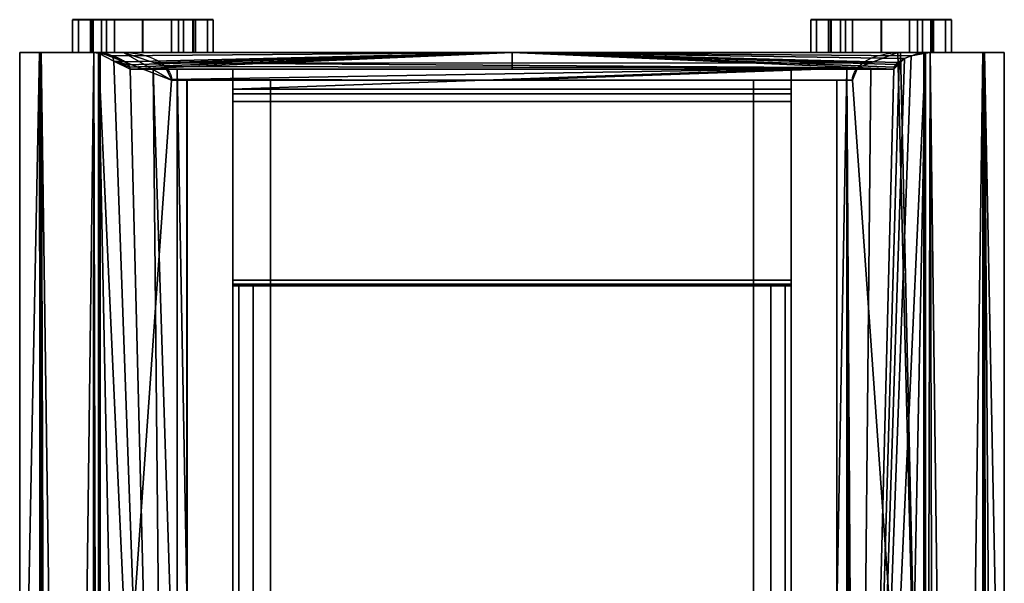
# Model space of a CAD drawing. Extents: x -120 to 120, y -19 to 475.
# Tile 4 of 4: x -120 to 120, y 337 to 475. Entities that reach past the tile are written whole.
import ezdxf

# ---------------------------------------------------------------- set-up
doc = ezdxf.new("R2010")
doc.units = 0
doc.header["$MEASUREMENT"] = 0
doc.layers.add('1', color=7, linetype='Continuous')

# ---------------------------------------------------------------- blocks, each defined once
blk = doc.blocks.new('UG_SURFACE_003')
at = {"layer": '1', "color": 253, "linetype": 'Continuous'}
for points in [[(66.578403, 225.013167, -84.888898), (63.082315, 225.013167, -86.337022), (63.082315, 410.024285, -86.337022), (66.578403, 410.024285, -84.888898)], [(66.578403, 410.024285, -84.888898), (68.026528, 410.024285, -81.39281), (68.026528, 225.013167, -81.39281), (66.578403, 225.013167, -84.888898)]]:
    blk.add_3dface(points, dxfattribs=at)
blk = doc.blocks.new('UG_SURFACE_004')
at = {"layer": '1', "color": 253, "linetype": 'Continuous'}
blk.add_3dface([(-79.22712, 460.151881, 105.401635), (-79.22712, 212.890372, 105.401635), (-58.851182, 212.890372, 111.296855), (-58.851182, 460.151881, 111.296855)], dxfattribs=at)
blk = doc.blocks.new('UG_SURFACE_005')
at = {"layer": '1', "color": 253, "linetype": 'Continuous'}
for points in [[(120.013699, 466.92577, -5.910425), (120.013699, 466.92577, 59.207357), (120.013699, 212.890372, 59.207357), (120.013699, 212.890372, 24.288574)], [(120.013699, -18.464284, -5.910425), (120.013699, 466.92577, -5.910425), (120.013699, 212.890372, 24.288574), (120.013699, 50.687902, 24.288574)]]:
    blk.add_3dface(points, dxfattribs=at)
blk = doc.blocks.new('UG_SURFACE_006')
at = {"layer": '1', "color": 253, "linetype": 'Continuous'}
for points in [[(74.841417, 97.388767, -44.390749), (68.026528, 97.388983, -44.409294), (68.026528, 462.858856, -44.409294), (81.656449, 462.872267, -44.372201)], [(81.656449, 462.872267, -44.372201), (81.656449, 97.388588, -44.372201), (74.841417, 97.388767, -44.390749)]]:
    blk.add_3dface(points, dxfattribs=at)
blk = doc.blocks.new('UG_SURFACE_010')
at = {"layer": '1', "color": 253, "linetype": 'Continuous'}
for points in [[(-102.092132, 474.925756, 58.77696), (-107.114695, 474.925756, 70.902489), (-102.092132, 474.925756, 83.028026), (-89.966603, 474.925756, 88.050582)], [(-89.966603, 474.925756, 53.7544), (-102.092132, 474.925756, 58.77696), (-77.841066, 474.925756, 83.028026)], [(-89.966603, 474.925756, 88.050582), (-77.841066, 474.925756, 83.028026), (-102.092132, 474.925756, 58.77696)], [(-77.841066, 474.925756, 83.028026), (-72.81851, 474.925756, 70.902489), (-77.841066, 474.925756, 58.77696), (-89.966603, 474.925756, 53.7544)]]:
    blk.add_3dface(points, dxfattribs=at)
blk = doc.blocks.new('UG_SURFACE_018')
at = {"layer": '1', "color": 253, "linetype": 'Continuous'}
for points in [[(-94.705962, 466.92577, 96.462987), (-100.407042, 466.92577, 93.170755), (-82.975805, 460.151881, 103.236862)], [(-100.407042, 466.92577, 93.170755), (-100.407042, 212.890372, 93.170755), (-82.975805, 460.151881, 103.236862)], [(-82.975805, 460.151881, 103.236862), (-82.982056, 460.373074, 103.233248), (-84.51502, 463.506281, 102.348007), (-94.705962, 466.92577, 96.462987)], [(-100.407042, 212.890372, 93.170755), (-79.22712, 212.890372, 105.401635), (-79.22712, 460.151881, 105.401635), (-82.975805, 460.151881, 103.236862)]]:
    blk.add_3dface(points, dxfattribs=at)
blk = doc.blocks.new('UG_SURFACE_020')
at = {"layer": '1', "color": 253, "linetype": 'Continuous'}
for points in [[(97.269863, 466.089427, -41.014004), (100.812837, 466.729224, -39.127614), (83.884574, 97.38826, -44.301536)], [(83.884574, 97.38826, -44.301536), (100.812837, 466.729224, -39.127614), (91.559142, 0, -43.047629)], [(83.884574, 97.38826, -44.301536), (95.70574, 465.453714, -41.673321), (97.269863, 466.089427, -41.014004)], [(91.559142, 0, -43.047629), (100.812837, 466.729224, -39.127614), (100.748971, -15.233327, -39.00734)], [(100.748971, -15.233327, -39.00734), (100.812837, 466.729224, -39.127614), (101.901248, 466.92577, -38.548112)], [(101.901248, 466.92577, -38.548112), (103.134699, -16.464615, -37.745889), (100.748971, -15.233327, -39.00734)], [(101.901248, 466.92577, -38.548112), (114.769533, 466.92577, -25.007879), (108.037606, -17.67456, -33.799857)], [(101.901248, 466.92577, -38.548112), (108.037606, -17.67456, -33.799857), (103.134699, -16.464615, -37.745889)], [(114.769533, 466.92577, -25.007879), (114.671707, -18.264173, -25.465209), (108.037606, -17.67456, -33.799857)], [(114.769533, 466.92577, -25.007879), (114.869937, -18.279258, -25.106587), (114.671707, -18.264173, -25.465209)], [(114.869937, -18.279258, -25.106587), (114.769533, 466.92577, -25.007879), (115.182117, 466.92577, -24.573755)], [(115.182117, 466.92577, -24.573755), (115.728527, -18.3446, -23.553258), (114.869937, -18.279258, -25.106587)], [(115.182117, 466.92577, -24.573755), (120.013699, 466.92577, -5.910425), (120.013699, 224.230736, -5.910425)], [(118.596733, -18.464284, -16.254069), (115.182117, 466.92577, -24.573755), (120.013699, 224.230736, -5.910425)], [(115.182117, 466.92577, -24.573755), (118.596733, -18.464284, -16.254069), (115.728527, -18.3446, -23.553258)], [(94.4051, 464.163005, -42.161103), (95.70574, 465.453714, -41.673321), (83.884574, 97.38826, -44.301536)], [(83.884574, 97.38826, -44.301536), (93.087696, 462.872267, -42.601597), (94.4051, 464.163005, -42.161103)], [(94.4051, 464.163005, -42.161103), (93.087696, 462.872267, -42.601597), (93.182378, 463.363737, -42.571694)], [(93.182378, 463.363737, -42.571694), (93.596347, 464.01298, -42.437781), (94.4051, 464.163005, -42.161103)], [(93.596347, 464.01298, -42.437781), (94.149001, 464.521587, -42.250887), (94.4051, 464.163005, -42.161103)], [(94.149001, 464.521587, -42.250887), (95.70574, 465.453714, -41.673321), (94.4051, 464.163005, -42.161103)], [(82.771026, 97.388446, -44.353016), (81.656449, 97.388588, -44.372201), (81.656449, 280.130446, -44.372201), (81.656449, 462.872267, -44.372201)], [(83.884574, 97.38826, -44.301536), (82.771026, 97.388446, -44.353016), (81.656449, 462.872267, -44.372201)], [(81.656449, 462.872267, -44.372201), (87.439016, 462.872267, -43.919105), (83.884574, 97.38826, -44.301536)], [(87.439016, 462.872267, -43.919105), (93.087696, 462.872267, -42.601597), (83.884574, 97.38826, -44.301536)]]:
    blk.add_3dface(points, dxfattribs=at)
blk = doc.blocks.new('UG_SURFACE_024')
at = {"layer": '1', "color": 253, "linetype": 'Continuous'}
for points in [[(-68.026528, 462.858856, -44.409294), (-81.656449, 462.872267, -44.372201), (81.656449, 462.872267, -44.372201), (68.026528, 462.858856, -44.409294)], [(68.026528, 462.858856, -44.409294), (68.026528, 457.93888, -57.993185), (-68.026528, 457.93888, -57.993185)], [(68.026528, 462.858856, -44.409294), (-68.026528, 457.93888, -57.993185), (-68.026528, 462.858856, -44.409294)]]:
    blk.add_3dface(points, dxfattribs=at)
blk = doc.blocks.new('UG_SURFACE_025')
at = {"layer": '1', "color": 253, "linetype": 'Continuous'}
for points in [[(-107.114695, 466.92577, 70.902489), (-105.702639, 466.92577, 74.311495), (-105.702639, 474.925756, 74.311495), (-107.114695, 474.925756, 70.902489)], [(-107.114695, 474.925756, 70.902489), (-102.786735, 474.925756, 60.453884), (-102.786735, 466.92577, 60.453884), (-107.114695, 466.92577, 70.902489)], [(-102.092132, 474.925756, 83.028026), (-105.702639, 474.925756, 74.311495), (-105.702639, 466.92577, 74.311495), (-102.092132, 466.92577, 83.028026)], [(-102.092132, 466.92577, 58.77696), (-102.786735, 466.92577, 60.453884), (-102.786735, 474.925756, 60.453884), (-102.092132, 474.925756, 58.77696)], [(-102.092132, 466.92577, 83.028026), (-96.917681, 466.92577, 85.171349), (-96.917681, 474.925756, 85.171349), (-102.092132, 474.925756, 83.028026)], [(-102.092132, 474.925756, 58.77696), (-89.966603, 474.925756, 53.7544), (-89.966603, 466.92577, 53.7544), (-102.092132, 466.92577, 58.77696)], [(-89.966603, 474.925756, 88.050582), (-96.917681, 474.925756, 85.171349), (-96.917681, 466.92577, 85.171349), (-89.966603, 466.92577, 88.050582)], [(-77.841066, 466.92577, 58.77696), (-89.966603, 466.92577, 53.7544), (-89.966603, 474.925756, 53.7544), (-77.841066, 474.925756, 58.77696)], [(-89.966603, 466.92577, 88.050582), (-83.015524, 466.92577, 85.171349), (-83.015524, 474.925756, 85.171349), (-89.966603, 474.925756, 88.050582)], [(-77.841066, 474.925756, 83.028026), (-83.015524, 474.925756, 85.171349), (-83.015524, 466.92577, 85.171349), (-77.841066, 466.92577, 83.028026)], [(-77.841066, 466.92577, 83.028026), (-74.230567, 466.92577, 74.311495), (-74.230567, 474.925756, 74.311495), (-77.841066, 474.925756, 83.028026)], [(-77.841066, 474.925756, 58.77696), (-77.146463, 474.925756, 60.453884), (-77.146463, 466.92577, 60.453884), (-77.841066, 466.92577, 58.77696)], [(-72.81851, 466.92577, 70.902489), (-77.146463, 466.92577, 60.453884), (-77.146463, 474.925756, 60.453884), (-72.81851, 474.925756, 70.902489)], [(-72.81851, 474.925756, 70.902489), (-74.230567, 474.925756, 74.311495), (-74.230567, 466.92577, 74.311495), (-72.81851, 466.92577, 70.902489)]]:
    blk.add_3dface(points, dxfattribs=at)
blk = doc.blocks.new('UG_SURFACE_031')
at = {"layer": '1', "color": 253, "linetype": 'Continuous'}
for points in [[(68.026528, 317.492902, -67.053191), (68.026528, 320.498109, -68.297982), (68.026528, 462.858856, -44.409294)], [(68.026528, 317.492902, -67.053191), (68.026528, 462.858856, -44.409294), (68.026528, 97.388983, -44.409294)], [(68.026528, 457.93888, -57.993185), (68.026528, 462.858856, -44.409294), (68.026528, 320.498109, -68.297982)], [(68.026528, 456.837416, -59.916392), (68.026528, 457.93888, -57.993185), (68.026528, 320.498109, -68.297982)], [(68.026528, 320.498109, -68.297982), (68.026528, 321.742892, -71.303189), (68.026528, 455.007613, -61.166905), (68.026528, 456.837416, -59.916392)], [(68.026528, 411.388695, -78.282177), (68.026528, 455.007613, -61.166905), (68.026528, 321.742892, -71.303189)], [(68.026528, 321.742892, -71.303189), (68.026528, 410.396099, -79.111829), (68.026528, 411.388695, -78.282177)], [(68.026528, 410.024285, -80.350891), (68.026528, 410.396099, -79.111829), (68.026528, 321.742892, -71.303189)], [(68.026528, 317.492902, -75.553186), (68.026528, 225.013167, -81.39281), (68.026528, 410.024285, -81.39281)], [(68.026528, 410.024285, -81.39281), (68.026528, 320.498109, -74.308395), (68.026528, 317.492902, -75.553186)], [(68.026528, 321.742892, -71.303189), (68.026528, 320.498109, -74.308395), (68.026528, 410.024285, -81.39281), (68.026528, 410.024285, -80.350891)]]:
    blk.add_3dface(points, dxfattribs=at)
blk = doc.blocks.new('UG_SURFACE_037')
at = {"layer": '1', "color": 253, "linetype": 'Continuous'}
for points in [[(-68.026528, 456.837416, -59.916392), (-68.026528, 457.93888, -57.993185), (68.026528, 457.93888, -57.993185), (68.026528, 456.837416, -59.916392)], [(68.026528, 456.837416, -59.916392), (68.026528, 455.007613, -61.166905), (-68.026528, 455.007613, -61.166905), (-68.026528, 456.837416, -59.916392)]]:
    blk.add_3dface(points, dxfattribs=at)
blk = doc.blocks.new('UG_SURFACE_038')
at = {"layer": '1', "color": 253, "linetype": 'Continuous'}
for points in [[(79.22712, 460.151881, 105.401635), (82.975805, 460.151881, 103.236862), (-82.975805, 460.151881, 103.236862)], [(79.22712, 460.151881, 105.401635), (-82.975805, 460.151881, 103.236862), (-79.22712, 460.151881, 105.401635)], [(-58.851182, 460.151881, 111.296855), (58.851182, 460.151881, 111.296855), (79.22712, 460.151881, 105.401635), (-79.22712, 460.151881, 105.401635)], [(-79.22712, 460.151881, 105.401635), (-69.397651, 460.151881, 109.588347), (-58.851182, 460.151881, 111.296855)], [(58.851182, 460.151881, 111.296855), (69.397651, 460.151881, 109.588347), (79.22712, 460.151881, 105.401635)]]:
    blk.add_3dface(points, dxfattribs=at)
blk = doc.blocks.new('UG_SURFACE_039')
at = {"layer": '1', "color": 253, "linetype": 'Continuous'}
for points in [[(-98.85563, 474.925756, -25.91444), (-102.492571, 474.925756, -17.134085), (-98.85563, 474.925756, -8.353728)], [(-98.85563, 474.925756, -8.353728), (-81.294917, 474.925756, -25.91444), (-90.075269, 474.925756, -29.551383), (-98.85563, 474.925756, -25.91444)], [(-81.294917, 474.925756, -25.91444), (-98.85563, 474.925756, -8.353728), (-90.075269, 474.925756, -4.716785), (-81.294917, 474.925756, -8.353728)], [(-81.294917, 474.925756, -8.353728), (-77.657975, 474.925756, -17.134085), (-81.294917, 474.925756, -25.91444)]]:
    blk.add_3dface(points, dxfattribs=at)
blk = doc.blocks.new('UG_SURFACE_040')
at = {"layer": '1', "color": 253, "linetype": 'Continuous'}
for points in [[(-68.026528, 320.498109, -68.297982), (-68.026528, 317.492902, -67.053191), (-68.026528, 462.858856, -44.409294)], [(-68.026528, 97.388983, -44.409294), (-68.026528, 462.858856, -44.409294), (-68.026528, 317.492902, -67.053191)], [(-68.026528, 320.498109, -68.297982), (-68.026528, 462.858856, -44.409294), (-68.026528, 457.93888, -57.993185)], [(-68.026528, 320.498109, -68.297982), (-68.026528, 457.93888, -57.993185), (-68.026528, 456.837416, -59.916392)], [(-68.026528, 456.837416, -59.916392), (-68.026528, 455.007613, -61.166905), (-68.026528, 321.742892, -71.303189), (-68.026528, 320.498109, -68.297982)], [(-68.026528, 321.742892, -71.303189), (-68.026528, 455.007613, -61.166905), (-68.026528, 411.388695, -78.282177)], [(-68.026528, 411.388695, -78.282177), (-68.026528, 410.396099, -79.111829), (-68.026528, 321.742892, -71.303189)], [(-68.026528, 321.742892, -71.303189), (-68.026528, 410.396099, -79.111829), (-68.026528, 410.024285, -80.350891)], [(-68.026528, 317.492902, -75.553186), (-68.026528, 320.498109, -74.308395), (-68.026528, 410.024285, -81.39281)], [(-68.026528, 410.024285, -81.39281), (-68.026528, 225.013167, -81.39281), (-68.026528, 317.492902, -75.553186)], [(-68.026528, 410.024285, -80.350891), (-68.026528, 410.024285, -81.39281), (-68.026528, 320.498109, -74.308395), (-68.026528, 321.742892, -71.303189)]]:
    blk.add_3dface(points, dxfattribs=at)
blk = doc.blocks.new('UG_SURFACE_047')
at = {"layer": '1', "color": 253, "linetype": 'Continuous'}
for points in [[(-107.114695, 466.92577, 70.902489), (-90.075269, 466.92577, -4.716785), (-98.85563, 466.92577, -8.353728), (-120.013699, 466.92577, 59.207357)], [(-120.013699, 466.92577, -5.910425), (-120.013699, 466.92577, 59.207357), (-98.85563, 466.92577, -8.353728)], [(-120.013699, 466.92577, 59.207357), (-114.760183, 466.92577, 78.815602), (-107.114695, 466.92577, 70.902489)], [(-98.85563, 466.92577, -8.353728), (-102.492571, 466.92577, -17.134085), (-115.182117, 466.92577, -24.573755), (-120.013699, 466.92577, -5.910425)], [(-102.492571, 466.92577, -17.134085), (-98.85563, 466.92577, -25.91444), (-101.901248, 466.92577, -38.548112), (-115.182117, 466.92577, -24.573755)], [(-114.760183, 466.92577, 78.815602), (-100.407042, 466.92577, 93.170755), (-102.092132, 466.92577, 83.028026), (-107.114695, 466.92577, 70.902489)], [(-81.294917, 466.92577, -8.353728), (-90.075269, 466.92577, -4.716785), (-107.114695, 466.92577, 70.902489), (-102.092132, 466.92577, 58.77696)], [(-100.407042, 466.92577, 93.170755), (-94.705962, 466.92577, 96.462987), (-89.966603, 466.92577, 88.050582), (-102.092132, 466.92577, 83.028026)], [(-102.092132, 466.92577, 58.77696), (-77.657975, 466.92577, -17.134085), (-81.294917, 466.92577, -8.353728)], [(-77.657975, 466.92577, -17.134085), (-102.092132, 466.92577, 58.77696), (-89.966603, 466.92577, 53.7544)], [(-90.075269, 466.92577, -29.551383), (77.657975, 466.92577, -17.134085), (81.294917, 466.92577, -25.91444), (-101.901248, 466.92577, -38.548112)], [(101.901248, 466.92577, -38.548112), (-101.901248, 466.92577, -38.548112), (81.294917, 466.92577, -25.91444), (90.075269, 466.92577, -29.551383)], [(-101.901248, 466.92577, -38.548112), (-98.85563, 466.92577, -25.91444), (-90.075269, 466.92577, -29.551383)], [(-77.841066, 466.92577, 83.028026), (-89.966603, 466.92577, 88.050582), (-94.705962, 466.92577, 96.462987), (94.705962, 466.92577, 96.462987)], [(81.294917, 466.92577, -8.353728), (-90.075269, 466.92577, -29.551383), (-81.294917, 466.92577, -25.91444)], [(-90.075269, 466.92577, -29.551383), (81.294917, 466.92577, -8.353728), (77.657975, 466.92577, -17.134085)], [(-77.657975, 466.92577, -17.134085), (-89.966603, 466.92577, 53.7544), (-77.841066, 466.92577, 58.77696), (81.294917, 466.92577, -8.353728)], [(81.294917, 466.92577, -8.353728), (-81.294917, 466.92577, -25.91444), (-77.657975, 466.92577, -17.134085)], [(94.705962, 466.92577, 96.462987), (89.966603, 466.92577, 88.050582), (-72.81851, 466.92577, 70.902489), (-77.841066, 466.92577, 83.028026)], [(81.294917, 466.92577, -8.353728), (-77.841066, 466.92577, 58.77696), (-72.81851, 466.92577, 70.902489), (72.81851, 466.92577, 70.902489)], [(-72.81851, 466.92577, 70.902489), (89.966603, 466.92577, 88.050582), (77.841066, 466.92577, 83.028026)], [(-72.81851, 466.92577, 70.902489), (77.841066, 466.92577, 83.028026), (72.81851, 466.92577, 70.902489)], [(90.075269, 466.92577, -4.716785), (72.81851, 466.92577, 70.902489), (77.841066, 466.92577, 58.77696)], [(72.81851, 466.92577, 70.902489), (90.075269, 466.92577, -4.716785), (81.294917, 466.92577, -8.353728)], [(77.841066, 466.92577, 58.77696), (89.966603, 466.92577, 53.7544), (90.075269, 466.92577, -4.716785)], [(102.092132, 466.92577, 83.028026), (89.966603, 466.92577, 88.050582), (94.705962, 466.92577, 96.462987), (100.407042, 466.92577, 93.170755)], [(98.85563, 466.92577, -8.353728), (90.075269, 466.92577, -4.716785), (89.966603, 466.92577, 53.7544), (102.092132, 466.92577, 58.77696)], [(90.075269, 466.92577, -29.551383), (98.85563, 466.92577, -25.91444), (101.901248, 466.92577, -38.548112)], [(120.013699, 466.92577, -5.910425), (115.182117, 466.92577, -24.573755), (102.492571, 466.92577, -17.134085), (98.85563, 466.92577, -8.353728)], [(115.182117, 466.92577, -24.573755), (101.901248, 466.92577, -38.548112), (98.85563, 466.92577, -25.91444), (102.492571, 466.92577, -17.134085)], [(102.092132, 466.92577, 58.77696), (120.013699, 466.92577, 59.207357), (98.85563, 466.92577, -8.353728)], [(98.85563, 466.92577, -8.353728), (120.013699, 466.92577, 59.207357), (120.013699, 466.92577, -5.910425)], [(102.092132, 466.92577, 83.028026), (100.407042, 466.92577, 93.170755), (114.760183, 466.92577, 78.815602)], [(120.013699, 466.92577, 59.207357), (102.092132, 466.92577, 58.77696), (107.114695, 466.92577, 70.902489)], [(114.760183, 466.92577, 78.815602), (120.013699, 466.92577, 59.207357), (107.114695, 466.92577, 70.902489), (102.092132, 466.92577, 83.028026)]]:
    blk.add_3dface(points, dxfattribs=at)
blk = doc.blocks.new('UG_SURFACE_049')
at = {"layer": '1', "color": 253, "linetype": 'Continuous'}
for points in [[(-120.013699, 212.890372, 24.288574), (-120.013699, 212.890372, 59.207357), (-120.013699, 466.92577, 59.207357), (-120.013699, 466.92577, -5.910425)], [(-120.013699, 50.687902, 24.288574), (-120.013699, 212.890372, 24.288574), (-120.013699, 466.92577, -5.910425), (-120.013699, -18.464284, -5.910425)]]:
    blk.add_3dface(points, dxfattribs=at)
blk = doc.blocks.new('UG_SURFACE_051')
at = {"layer": '1', "color": 253, "linetype": 'Continuous'}
for points in [[(-66.578403, 225.013167, -84.888898), (-68.026528, 225.013167, -81.39281), (-68.026528, 410.024285, -81.39281), (-66.578403, 410.024285, -84.888898)], [(-66.578403, 410.024285, -84.888898), (-63.082315, 410.024285, -86.337022), (-63.082315, 225.013167, -86.337022), (-66.578403, 225.013167, -84.888898)]]:
    blk.add_3dface(points, dxfattribs=at)
blk = doc.blocks.new('UG_SURFACE_053')
at = {"layer": '1', "color": 253, "linetype": 'Continuous'}
for points in [[(-102.492571, 466.92577, -17.134085), (-100.053854, 466.92577, -11.246498), (-100.053854, 474.925756, -11.246498), (-102.492571, 474.925756, -17.134085)], [(-102.492571, 474.925756, -17.134085), (-100.053854, 474.925756, -23.02167), (-100.053854, 466.92577, -23.02167), (-102.492571, 466.92577, -17.134085)], [(-98.85563, 474.925756, -8.353728), (-100.053854, 474.925756, -11.246498), (-100.053854, 466.92577, -11.246498), (-98.85563, 466.92577, -8.353728)], [(-98.85563, 466.92577, -25.91444), (-100.053854, 466.92577, -23.02167), (-100.053854, 474.925756, -23.02167), (-98.85563, 474.925756, -25.91444)], [(-98.85563, 474.925756, -25.91444), (-90.075269, 474.925756, -29.551383), (-90.075269, 466.92577, -29.551383), (-98.85563, 466.92577, -25.91444)], [(-98.85563, 466.92577, -8.353728), (-90.075269, 466.92577, -4.716785), (-90.075269, 474.925756, -4.716785), (-98.85563, 474.925756, -8.353728)], [(-81.294917, 474.925756, -8.353728), (-90.075269, 474.925756, -4.716785), (-90.075269, 466.92577, -4.716785), (-81.294917, 466.92577, -8.353728)], [(-81.294917, 466.92577, -25.91444), (-90.075269, 466.92577, -29.551383), (-90.075269, 474.925756, -29.551383), (-81.294917, 474.925756, -25.91444)], [(-81.294917, 474.925756, -25.91444), (-80.096692, 474.925756, -23.02167), (-80.096692, 466.92577, -23.02167), (-81.294917, 466.92577, -25.91444)], [(-81.294917, 466.92577, -8.353728), (-80.096692, 466.92577, -11.246498), (-80.096692, 474.925756, -11.246498), (-81.294917, 474.925756, -8.353728)], [(-77.657975, 474.925756, -17.134085), (-80.096692, 474.925756, -11.246498), (-80.096692, 466.92577, -11.246498), (-77.657975, 466.92577, -17.134085)], [(-77.657975, 466.92577, -17.134085), (-80.096692, 466.92577, -23.02167), (-80.096692, 474.925756, -23.02167), (-77.657975, 474.925756, -17.134085)]]:
    blk.add_3dface(points, dxfattribs=at)
blk = doc.blocks.new('UG_SURFACE_054')
at = {"layer": '1', "color": 253, "linetype": 'Continuous'}
for points in [[(81.294917, 474.925756, -25.91444), (77.657975, 474.925756, -17.134085), (81.294917, 474.925756, -8.353728)], [(81.294917, 474.925756, -8.353728), (90.075269, 474.925756, -4.716785), (98.85563, 474.925756, -8.353728), (81.294917, 474.925756, -25.91444)], [(98.85563, 474.925756, -25.91444), (90.075269, 474.925756, -29.551383), (81.294917, 474.925756, -25.91444), (98.85563, 474.925756, -8.353728)], [(98.85563, 474.925756, -8.353728), (102.492571, 474.925756, -17.134085), (98.85563, 474.925756, -25.91444)]]:
    blk.add_3dface(points, dxfattribs=at)
blk = doc.blocks.new('UG_SURFACE_062')
at = {"layer": '1', "color": 253, "linetype": 'Continuous'}
for points in [[(-120.013699, 224.230736, -5.910425), (-120.013699, 466.92577, -5.910425), (-115.182117, 466.92577, -24.573755)], [(-115.182117, 466.92577, -24.573755), (-114.761956, -18.26022, -25.060536), (-120.013699, 224.230736, -5.910425)], [(-115.182117, 466.92577, -24.573755), (-114.769533, 466.92577, -25.007879), (-114.761956, -18.26022, -25.060536)], [(-114.359736, -18.238816, -25.984216), (-114.761956, -18.26022, -25.060536), (-114.769533, 466.92577, -25.007879)], [(-108.037606, -17.67456, -33.799857), (-113.138087, -18.134847, -27.85637), (-114.769533, 466.92577, -25.007879)], [(-108.037606, -17.67456, -33.799857), (-114.769533, 466.92577, -25.007879), (-101.901248, 466.92577, -38.548112)], [(-114.769533, 466.92577, -25.007879), (-113.138087, -18.134847, -27.85637), (-114.359736, -18.238816, -25.984216)], [(-102.342248, -16.157506, -38.268976), (-108.037606, -17.67456, -33.799857), (-101.901248, 466.92577, -38.548112)], [(-100.774176, -15.286657, -39.046958), (-102.342248, -16.157506, -38.268976), (-101.901248, 466.92577, -38.548112)], [(-101.901248, 466.92577, -38.548112), (-100.813694, 466.733724, -39.129429), (-100.774176, -15.286657, -39.046958)], [(-97.059824, 464.802951, -41.107301), (-100.813694, 466.733724, -39.129429), (-97.384006, 466.128141, -40.96267)], [(-83.884574, 97.38826, -44.301536), (-100.813694, 466.733724, -39.129429), (-97.059824, 464.802951, -41.107301)], [(-91.559142, 0, -43.047629), (-100.813694, 466.733724, -39.129429), (-83.884574, 97.38826, -44.301536)], [(-100.774176, -15.286657, -39.046958), (-100.813694, 466.733724, -39.129429), (-91.559142, 0, -43.047629)], [(-97.059824, 464.802951, -41.107301), (-97.384006, 466.128141, -40.96267), (-94.323985, 464.652479, -42.189758)], [(-97.059824, 464.802951, -41.107301), (-93.087696, 462.872267, -42.601597), (-83.884574, 97.38826, -44.301536)], [(-93.177468, 463.350803, -42.573251), (-93.087696, 462.872267, -42.601597), (-97.059824, 464.802951, -41.107301)], [(-97.059824, 464.802951, -41.107301), (-94.323985, 464.652479, -42.189758), (-93.486629, 463.882178, -42.473778)], [(-97.059824, 464.802951, -41.107301), (-93.486629, 463.882178, -42.473778), (-93.177468, 463.350803, -42.573251)], [(-83.884574, 97.38826, -44.301536), (-93.087696, 462.872267, -42.601597), (-87.439016, 462.872267, -43.919105)], [(-87.439016, 462.872267, -43.919105), (-81.656449, 462.872267, -44.372201), (-81.656449, 280.130446, -44.372201)], [(-83.884574, 97.38826, -44.301536), (-87.439016, 462.872267, -43.919105), (-81.656449, 280.130446, -44.372201)]]:
    blk.add_3dface(points, dxfattribs=at)
blk = doc.blocks.new('UG_SURFACE_063')
at = {"layer": '1', "color": 253, "linetype": 'Continuous'}
for points in [[(0, 466.92577, 96.462987), (-94.705962, 466.92577, 96.462987), (-87.075092, 464.365304, 100.869626)], [(0, 466.92577, 96.462987), (-87.075092, 464.365304, 100.869626), (87.200686, 464.313209, 100.797094)], [(94.068758, 466.915756, 96.830957), (94.705962, 466.92577, 96.462987), (0, 466.92577, 96.462987)], [(87.200686, 464.313209, 100.797094), (94.068758, 466.915756, 96.830957), (0, 466.92577, 96.462987)], [(84.214531, 463.181645, 102.521531), (87.200686, 464.313209, 100.797094), (-87.075092, 464.365304, 100.869626)], [(84.214531, 463.181645, 102.521531), (-87.075092, 464.365304, 100.869626), (-84.51502, 463.506281, 102.348007)], [(84.214531, 463.181645, 102.521531), (-84.51502, 463.506281, 102.348007), (-82.982056, 460.373074, 103.233248)], [(0, 460.151881, 103.236862), (84.214531, 463.181645, 102.521531), (-82.982056, 460.373074, 103.233248)], [(0, 460.151881, 103.236862), (82.975805, 460.151881, 103.236862), (84.214531, 463.181645, 102.521531)], [(-82.982056, 460.373074, 103.233248), (-82.975805, 460.151881, 103.236862), (0, 460.151881, 103.236862)]]:
    blk.add_3dface(points, dxfattribs=at)
blk = doc.blocks.new('UG_SURFACE_066')
at = {"layer": '1', "color": 253, "linetype": 'Continuous'}
for points in [[(-68.026528, 410.396099, -79.111829), (-68.026528, 411.388695, -78.282177), (68.026528, 411.388695, -78.282177), (68.026528, 410.396099, -79.111829)], [(68.026528, 410.396099, -79.111829), (68.026528, 410.024285, -80.350891), (-68.026528, 410.024285, -80.350891), (-68.026528, 410.396099, -79.111829)]]:
    blk.add_3dface(points, dxfattribs=at)
blk = doc.blocks.new('UG_SURFACE_068')
at = {"layer": '1', "color": 253, "linetype": 'Continuous'}
for points in [[(77.657975, 466.92577, -17.134085), (80.096692, 466.92577, -11.246498), (80.096692, 474.925756, -11.246498), (77.657975, 474.925756, -17.134085)], [(77.657975, 474.925756, -17.134085), (80.096692, 474.925756, -23.02167), (80.096692, 466.92577, -23.02167), (77.657975, 466.92577, -17.134085)], [(81.294917, 474.925756, -8.353728), (80.096692, 474.925756, -11.246498), (80.096692, 466.92577, -11.246498), (81.294917, 466.92577, -8.353728)], [(81.294917, 466.92577, -25.91444), (80.096692, 466.92577, -23.02167), (80.096692, 474.925756, -23.02167), (81.294917, 474.925756, -25.91444)], [(81.294917, 474.925756, -25.91444), (90.075269, 474.925756, -29.551383), (90.075269, 466.92577, -29.551383), (81.294917, 466.92577, -25.91444)], [(81.294917, 466.92577, -8.353728), (90.075269, 466.92577, -4.716785), (90.075269, 474.925756, -4.716785), (81.294917, 474.925756, -8.353728)], [(98.85563, 466.92577, -25.91444), (90.075269, 466.92577, -29.551383), (90.075269, 474.925756, -29.551383), (98.85563, 474.925756, -25.91444)], [(98.85563, 474.925756, -8.353728), (90.075269, 474.925756, -4.716785), (90.075269, 466.92577, -4.716785), (98.85563, 466.92577, -8.353728)], [(98.85563, 466.92577, -8.353728), (100.053854, 466.92577, -11.246498), (100.053854, 474.925756, -11.246498), (98.85563, 474.925756, -8.353728)], [(98.85563, 474.925756, -25.91444), (100.053854, 474.925756, -23.02167), (100.053854, 466.92577, -23.02167), (98.85563, 466.92577, -25.91444)], [(102.492571, 474.925756, -17.134085), (100.053854, 474.925756, -11.246498), (100.053854, 466.92577, -11.246498), (102.492571, 466.92577, -17.134085)], [(102.492571, 466.92577, -17.134085), (100.053854, 466.92577, -23.02167), (100.053854, 474.925756, -23.02167), (102.492571, 474.925756, -17.134085)]]:
    blk.add_3dface(points, dxfattribs=at)
blk = doc.blocks.new('UG_SURFACE_074')
at = {"layer": '1', "color": 253, "linetype": 'Continuous'}
for points in [[(-74.841417, 97.388767, -44.390749), (-81.656449, 97.388588, -44.372201), (-81.656449, 462.872267, -44.372201)], [(-81.656449, 462.872267, -44.372201), (-68.026528, 462.858856, -44.409294), (-68.026528, 97.388983, -44.409294), (-74.841417, 97.388767, -44.390749)]]:
    blk.add_3dface(points, dxfattribs=at)
blk = doc.blocks.new('UG_SURFACE_075')
at = {"layer": '1', "color": 253, "linetype": 'Continuous'}
blk.add_3dface([(58.851182, 460.151881, 111.296855), (58.851182, 212.890372, 111.296855), (79.22712, 212.890372, 105.401635), (79.22712, 460.151881, 105.401635)], dxfattribs=at)
blk = doc.blocks.new('UG_SURFACE_076')
at = {"layer": '1', "color": 253, "linetype": 'Continuous'}
for points in [[(-97.384006, 466.128141, -40.96267), (-101.901248, 466.92577, -38.548112), (0, 466.92577, -38.548112)], [(0, 466.92577, -38.548112), (-94.323985, 464.652479, -42.189758), (-97.384006, 466.128141, -40.96267)], [(-93.486629, 463.882178, -42.473778), (-94.323985, 464.652479, -42.189758), (0, 466.92577, -38.548112)], [(0, 466.92577, -38.548112), (-93.177468, 463.350803, -42.573251), (-93.486629, 463.882178, -42.473778)], [(-93.087696, 462.872267, -42.601597), (-93.177468, 463.350803, -42.573251), (0, 466.92577, -38.548112)], [(0, 466.92577, -38.548112), (0, 462.872267, -42.601597), (-93.087696, 462.872267, -42.601597)], [(93.596347, 464.01298, -42.437781), (93.182378, 463.363737, -42.571694), (0, 466.92577, -38.548112)], [(94.149001, 464.521587, -42.250887), (93.596347, 464.01298, -42.437781), (0, 466.92577, -38.548112)], [(95.70574, 465.453714, -41.673321), (94.149001, 464.521587, -42.250887), (0, 466.92577, -38.548112)], [(97.269863, 466.089427, -41.014004), (95.70574, 465.453714, -41.673321), (0, 466.92577, -38.548112)], [(0, 466.92577, -38.548112), (101.901248, 466.92577, -38.548112), (97.269863, 466.089427, -41.014004)], [(93.087696, 462.872267, -42.601597), (0, 462.872267, -42.601597), (0, 466.92577, -38.548112)], [(0, 466.92577, -38.548112), (93.182378, 463.363737, -42.571694), (93.087696, 462.872267, -42.601597)]]:
    blk.add_3dface(points, dxfattribs=at)
blk = doc.blocks.new('UG_SURFACE_079')
at = {"layer": '1', "color": 253, "linetype": 'Continuous'}
for points in [[(72.81851, 466.92577, 70.902489), (74.230567, 466.92577, 74.311495), (74.230567, 474.925756, 74.311495), (72.81851, 474.925756, 70.902489)], [(72.81851, 474.925756, 70.902489), (77.146463, 474.925756, 60.453884), (77.146463, 466.92577, 60.453884), (72.81851, 466.92577, 70.902489)], [(77.841066, 474.925756, 83.028026), (74.230567, 474.925756, 74.311495), (74.230567, 466.92577, 74.311495), (77.841066, 466.92577, 83.028026)], [(77.841066, 466.92577, 58.77696), (77.146463, 466.92577, 60.453884), (77.146463, 474.925756, 60.453884), (77.841066, 474.925756, 58.77696)], [(77.841066, 474.925756, 58.77696), (89.966603, 474.925756, 53.7544), (89.966603, 466.92577, 53.7544), (77.841066, 466.92577, 58.77696)], [(77.841066, 466.92577, 83.028026), (83.015524, 466.92577, 85.171349), (83.015524, 474.925756, 85.171349), (77.841066, 474.925756, 83.028026)], [(89.966603, 474.925756, 88.050582), (83.015524, 474.925756, 85.171349), (83.015524, 466.92577, 85.171349), (89.966603, 466.92577, 88.050582)], [(102.092132, 466.92577, 58.77696), (89.966603, 466.92577, 53.7544), (89.966603, 474.925756, 53.7544), (102.092132, 474.925756, 58.77696)], [(89.966603, 466.92577, 88.050582), (96.917681, 466.92577, 85.171349), (96.917681, 474.925756, 85.171349), (89.966603, 474.925756, 88.050582)], [(102.092132, 474.925756, 83.028026), (96.917681, 474.925756, 85.171349), (96.917681, 466.92577, 85.171349), (102.092132, 466.92577, 83.028026)], [(102.092132, 466.92577, 83.028026), (105.702639, 466.92577, 74.311495), (105.702639, 474.925756, 74.311495), (102.092132, 474.925756, 83.028026)], [(102.092132, 474.925756, 58.77696), (102.786735, 474.925756, 60.453884), (102.786735, 466.92577, 60.453884), (102.092132, 466.92577, 58.77696)], [(107.114695, 466.92577, 70.902489), (102.786735, 466.92577, 60.453884), (102.786735, 474.925756, 60.453884), (107.114695, 474.925756, 70.902489)], [(107.114695, 474.925756, 70.902489), (105.702639, 474.925756, 74.311495), (105.702639, 466.92577, 74.311495), (107.114695, 466.92577, 70.902489)]]:
    blk.add_3dface(points, dxfattribs=at)
blk = doc.blocks.new('UG_SURFACE_080')
at = {"layer": '1', "color": 253, "linetype": 'Continuous'}
for points in [[(-68.026528, 410.024285, -81.39281), (-68.026528, 410.024285, -80.350891), (68.026528, 410.024285, -80.350891)], [(-63.082315, 410.024285, -86.337022), (-66.578403, 410.024285, -84.888898), (-68.026528, 410.024285, -81.39281)], [(63.082315, 410.024285, -86.337022), (-63.082315, 410.024285, -86.337022), (-68.026528, 410.024285, -81.39281), (68.026528, 410.024285, -80.350891)], [(68.026528, 410.024285, -80.350891), (68.026528, 410.024285, -81.39281), (66.578403, 410.024285, -84.888898), (63.082315, 410.024285, -86.337022)]]:
    blk.add_3dface(points, dxfattribs=at)
blk = doc.blocks.new('UG_SURFACE_082')
at = {"layer": '1', "color": 253, "linetype": 'Continuous'}
for points in [[(89.966603, 474.925756, 53.7544), (77.841066, 474.925756, 58.77696), (72.81851, 474.925756, 70.902489), (77.841066, 474.925756, 83.028026)], [(102.092132, 474.925756, 83.028026), (107.114695, 474.925756, 70.902489), (102.092132, 474.925756, 58.77696), (77.841066, 474.925756, 83.028026)], [(77.841066, 474.925756, 83.028026), (89.966603, 474.925756, 88.050582), (102.092132, 474.925756, 83.028026)], [(77.841066, 474.925756, 83.028026), (102.092132, 474.925756, 58.77696), (89.966603, 474.925756, 53.7544)]]:
    blk.add_3dface(points, dxfattribs=at)
blk = doc.blocks.new('UG_SURFACE_083')
at = {"layer": '1', "color": 253, "linetype": 'Continuous'}
for points in [[(-120.013699, 466.92577, 59.207357), (-120.013699, 212.890372, 59.207357), (-114.760183, 212.890372, 78.815602), (-114.760183, 466.92577, 78.815602)], [(-114.760183, 466.92577, 78.815602), (-114.760183, 212.890372, 78.815602), (-100.407042, 212.890372, 93.170755), (-100.407042, 466.92577, 93.170755)]]:
    blk.add_3dface(points, dxfattribs=at)
blk = doc.blocks.new('UG_SURFACE_086')
at = {"layer": '1', "color": 253, "linetype": 'Continuous'}
for points in [[(94.068758, 466.915756, 96.830957), (84.214531, 463.181645, 102.521531), (82.975805, 460.151881, 103.236862), (100.407042, 212.890372, 93.170755)], [(100.407042, 212.890372, 93.170755), (94.705962, 466.92577, 96.462987), (94.068758, 466.915756, 96.830957)], [(100.407042, 212.890372, 93.170755), (100.407042, 466.92577, 93.170755), (94.705962, 466.92577, 96.462987)], [(82.975805, 460.151881, 103.236862), (79.22712, 460.151881, 105.401635), (79.22712, 212.890372, 105.401635), (100.407042, 212.890372, 93.170755)]]:
    blk.add_3dface(points, dxfattribs=at)
blk = doc.blocks.new('UG_SURFACE_090')
at = {"layer": '1', "color": 253, "linetype": 'Continuous'}
blk.add_3dface([(63.082315, 410.024285, -86.337022), (63.082315, 225.013167, -86.337022), (-63.082315, 225.013167, -86.337022), (-63.082315, 410.024285, -86.337022)], dxfattribs=at)
blk = doc.blocks.new('UG_SURFACE_092')
at = {"layer": '1', "color": 253, "linetype": 'Continuous'}
for points in [[(-81.656449, 462.872267, -44.372201), (-87.439016, 462.872267, -43.919105), (-93.087696, 462.872267, -42.601597)], [(81.656449, 462.872267, -44.372201), (-81.656449, 462.872267, -44.372201), (-93.087696, 462.872267, -42.601597), (93.087696, 462.872267, -42.601597)], [(93.087696, 462.872267, -42.601597), (87.439016, 462.872267, -43.919105), (81.656449, 462.872267, -44.372201)]]:
    blk.add_3dface(points, dxfattribs=at)
blk = doc.blocks.new('UG_SURFACE_097')
at = {"layer": '1', "color": 253, "linetype": 'Continuous'}
for points in [[(100.407042, 466.92577, 93.170755), (100.407042, 212.890372, 93.170755), (114.760183, 212.890372, 78.815602), (114.760183, 466.92577, 78.815602)], [(114.760183, 466.92577, 78.815602), (114.760183, 212.890372, 78.815602), (120.013699, 212.890372, 59.207357), (120.013699, 466.92577, 59.207357)]]:
    blk.add_3dface(points, dxfattribs=at)
blk = doc.blocks.new('UG_SURFACE_098')
at = {"layer": '1', "color": 253, "linetype": 'Continuous'}
blk.add_3dface([(58.851182, 212.890372, 111.296855), (58.851182, 460.151881, 111.296855), (-58.851182, 460.151881, 111.296855), (-58.851182, 212.890372, 111.296855)], dxfattribs=at)
blk = doc.blocks.new('UG_SURFACE_103')
at = {"layer": '1', "color": 253, "linetype": 'Continuous'}
blk.add_3dface([(68.026528, 411.388695, -78.282177), (-68.026528, 411.388695, -78.282177), (-68.026528, 455.007613, -61.166905), (68.026528, 455.007613, -61.166905)], dxfattribs=at)

msp = doc.modelspace()

# ---------------------------------------------------------------- linework, layer by layer
at = {"layer": '1', "color": 43, "linetype": 'Continuous'}
for p, q in [((-120.01, -18.46, -5.91), (-120.01, 466.93, -5.91)), ((-120.01, 212.89, 59.21), (-120.01, 466.93, 59.21)), ((-120.01, 466.93, -5.91), (-120.01, 466.93, 59.21)), ((101.9, 466.93, -38.55), (-101.9, 466.93, -38.55)), ((-100.41, 212.89, 93.17), (-100.41, 466.93, 93.17)), ((-100.41, 466.93, 93.17), (-94.71, 466.93, 96.46)), ((94.71, 466.93, 96.46), (-94.71, 466.93, 96.46)), ((94.71, 466.93, 96.46), (100.41, 466.93, 93.17)), ((100.41, 212.89, 93.17), (100.41, 466.93, 93.17)), ((120.01, 466.93, 59.21), (120.01, 466.93, -5.91)), ((120.01, 212.89, 59.21), (120.01, 466.93, 59.21)), ((120.01, -18.46, -5.91), (120.01, 466.93, -5.91)), ((93.09, 462.87, -42.6), (-93.09, 462.87, -42.6)), ((-68.03, 462.86, -44.41), (-81.66, 462.87, -44.37)), ((81.66, 462.87, -44.37), (-81.66, 462.87, -44.37)), ((-81.66, 97.39, -44.37), (-81.66, 462.87, -44.37)), ((-68.03, 457.94, -57.99), (-68.03, 462.86, -44.41)), ((-68.03, 97.39, -44.41), (-68.03, 462.86, -44.41)), ((81.66, 462.87, -44.37), (68.03, 462.86, -44.41)), ((68.03, 97.39, -44.41), (68.03, 462.86, -44.41)), ((68.03, 462.86, -44.41), (68.03, 457.94, -57.99)), ((81.66, 97.39, -44.37), (81.66, 462.87, -44.37)), ((82.98, 460.15, 103.24), (-82.98, 460.15, 103.24)), ((-82.98, 460.15, 103.24), (-79.23, 460.15, 105.4)), ((-79.23, 212.89, 105.4), (-79.23, 460.15, 105.4)), ((58.85, 460.15, 111.3), (-58.85, 460.15, 111.3)), ((-58.85, 212.89, 111.3), (-58.85, 460.15, 111.3)), ((58.85, 212.89, 111.3), (58.85, 460.15, 111.3)), ((79.23, 212.89, 105.4), (79.23, 460.15, 105.4)), ((79.23, 460.15, 105.4), (82.98, 460.15, 103.24)), ((68.03, 457.94, -57.99), (-68.03, 457.94, -57.99)), ((68.03, 455.01, -61.17), (-68.03, 455.01, -61.17)), ((-68.03, 411.39, -78.28), (-68.03, 455.01, -61.17)), ((68.03, 455.01, -61.17), (68.03, 411.39, -78.28)), ((68.03, 411.39, -78.28), (-68.03, 411.39, -78.28)), ((-68.03, 410.02, -81.39), (-68.03, 410.02, -80.35)), ((-68.03, 225.01, -81.39), (-68.03, 410.02, -81.39)), ((68.03, 410.02, -80.35), (-68.03, 410.02, -80.35)), ((63.08, 410.02, -86.34), (-63.08, 410.02, -86.34)), ((-63.08, 225.01, -86.34), (-63.08, 410.02, -86.34)), ((63.08, 225.01, -86.34), (63.08, 410.02, -86.34)), ((68.03, 410.02, -80.35), (68.03, 410.02, -81.39)), ((68.03, 225.01, -81.39), (68.03, 410.02, -81.39))]:
    msp.add_line(p, q, dxfattribs=at)
at = {"layer": '1', "color": 43, "linetype": 'Continuous', "extrusion": (0, -1, -4e-16)}
for centre, radius in [((-89.97, 70.9, -474.93), 17.15), ((90.08, -17.13, -474.93), 12.42), ((-89.97, 70.9, -466.93), 17.15), ((90.08, -17.13, -466.93), 12.42)]:
    msp.add_circle(centre, radius, dxfattribs=at)
at = {"layer": '1', "color": 43, "linetype": 'Continuous', "extrusion": (0, 1, 0)}
for centre, radius in [((90.08, -17.13, 474.93), 12.42), ((-89.97, 70.9, 474.93), 17.15), ((90.08, -17.13, 466.93), 12.42), ((-89.97, 70.9, 466.93), 17.15)]:
    msp.add_circle(centre, radius, dxfattribs=at)
for centre, radius, start, end in [((80.79, 59.21, 466.93), 39.22, 0, 59.9946), ((81.55, -5.91, 466.93), 38.46, -58.0566, 0), ((-80.79, 59.21, 466.93), 39.22, 120.0054, 180), ((-81.55, -5.91, 466.93), 38.46, 180, 238.0566), ((81.55, -5.91, 462.87), 38.46, 270.1559, 287.4534), ((-81.55, -5.91, 462.87), 38.46, 252.5466, 269.8441)]:
    msp.add_arc(centre, radius, start, end, dxfattribs=at)
at = {"layer": '1', "color": 43, "linetype": 'Continuous', "extrusion": (0, 1, -6.3e-15)}
for centre, start, end in [((57.1, 67.09, 460.15), 59.9946, 87.7327), ((-57.1, 67.09, 460.15), 92.2673, 120.0054)]:
    msp.add_arc(centre, 44.25, start, end, dxfattribs=at)
at = {"layer": '1', "color": 43, "linetype": 'Continuous', "extrusion": (1, 0, 0)}
for centre, radius, start, end in [((453.2, -56.55, -68.03), 4.95, 291.4241, 343.124), ((412.27, -80.35, 68.03), 2.25, 113.1873, 180)]:
    msp.add_arc(centre, radius, start, end, dxfattribs=at)
at = {"layer": '1', "color": 43, "linetype": 'Continuous', "extrusion": (-1, 0, 0)}
for centre, radius, start, end in [((-453.2, -56.55, -68.03), 4.95, 196.876, 248.5759), ((-412.27, -80.35, 68.03), 2.25, 0, 66.8127)]:
    msp.add_arc(centre, radius, start, end, dxfattribs=at)
at = {"layer": '1', "color": 43, "linetype": 'Continuous', "extrusion": (0, 1, -1.12e-14)}
for centre, start, end in [((63.08, -81.39, 410.02), -90, 0), ((-63.08, -81.39, 410.02), 180, 270)]:
    msp.add_arc(centre, 4.94, start, end, dxfattribs=at)
at = {"layer": '1', "color": 43, "linetype": 'Continuous', "extrusion": (0.500081, 0, -0.865979)}
msp.add_ellipse((-94.71, 460.15, 96.46), major_axis=(-11.73, 0, -6.77), ratio=0.500081, start_param=1.570796, end_param=3.141593, dxfattribs=at)
at = {"layer": '1', "color": 43, "linetype": 'Continuous', "extrusion": (-0.500081, 0, -0.865979)}
msp.add_ellipse((94.71, 460.15, 96.46), major_axis=(-11.73, 0, 6.77), ratio=0.500081, start_param=0, end_param=1.570796, dxfattribs=at)
at = {"layer": '1', "color": 43, "linetype": 'Continuous'}
for points, knots in [([(-93.09, 462.87, -42.6), (-93.09, 463.35, -42.6), (-93.36, 463.77, -42.52), (-93.99, 464.43, -42.31), (-94.36, 464.69, -42.18), (-95.49, 465.39, -41.77), (-96.28, 465.74, -41.45), (-98.71, 466.6, -40.38), (-100.32, 466.93, -39.54), (-101.9, 466.93, -38.55)], [0, 0, 0, 0, 0.125, 0.125, 0.25, 0.25, 0.5, 0.5, 1, 1, 1, 1]), ([(101.9, 466.93, -38.55), (100.32, 466.93, -39.54), (98.71, 466.6, -40.38), (96.28, 465.74, -41.45), (95.47, 465.39, -41.77), (94.35, 464.68, -42.18), (93.98, 464.42, -42.31), (93.35, 463.76, -42.52), (93.09, 463.35, -42.6), (93.09, 462.87, -42.6)], [0, 0, 0, 0, 0.5, 0.5, 0.75, 0.75, 0.875, 0.875, 1, 1, 1, 1])]:
    msp.add_open_spline(points, degree=3, knots=knots, dxfattribs=at)

# ---------------------------------------------------------------- block references
for name in ['UG_SURFACE_010', 'UG_SURFACE_025', 'UG_SURFACE_039', 'UG_SURFACE_053', 'UG_SURFACE_079', 'UG_SURFACE_082', 'UG_SURFACE_054', 'UG_SURFACE_068', 'UG_SURFACE_047', 'UG_SURFACE_049', 'UG_SURFACE_062', 'UG_SURFACE_083', 'UG_SURFACE_076', 'UG_SURFACE_018', 'UG_SURFACE_063', 'UG_SURFACE_086', 'UG_SURFACE_020', 'UG_SURFACE_097', 'UG_SURFACE_005', 'UG_SURFACE_092', 'UG_SURFACE_024', 'UG_SURFACE_074', 'UG_SURFACE_040', 'UG_SURFACE_006', 'UG_SURFACE_031', 'UG_SURFACE_038', 'UG_SURFACE_004', 'UG_SURFACE_098', 'UG_SURFACE_075', 'UG_SURFACE_037', 'UG_SURFACE_103', 'UG_SURFACE_066', 'UG_SURFACE_051', 'UG_SURFACE_080', 'UG_SURFACE_090', 'UG_SURFACE_003']:
    msp.add_blockref(name, (0, 0))

doc.saveas('drawing.dxf')
